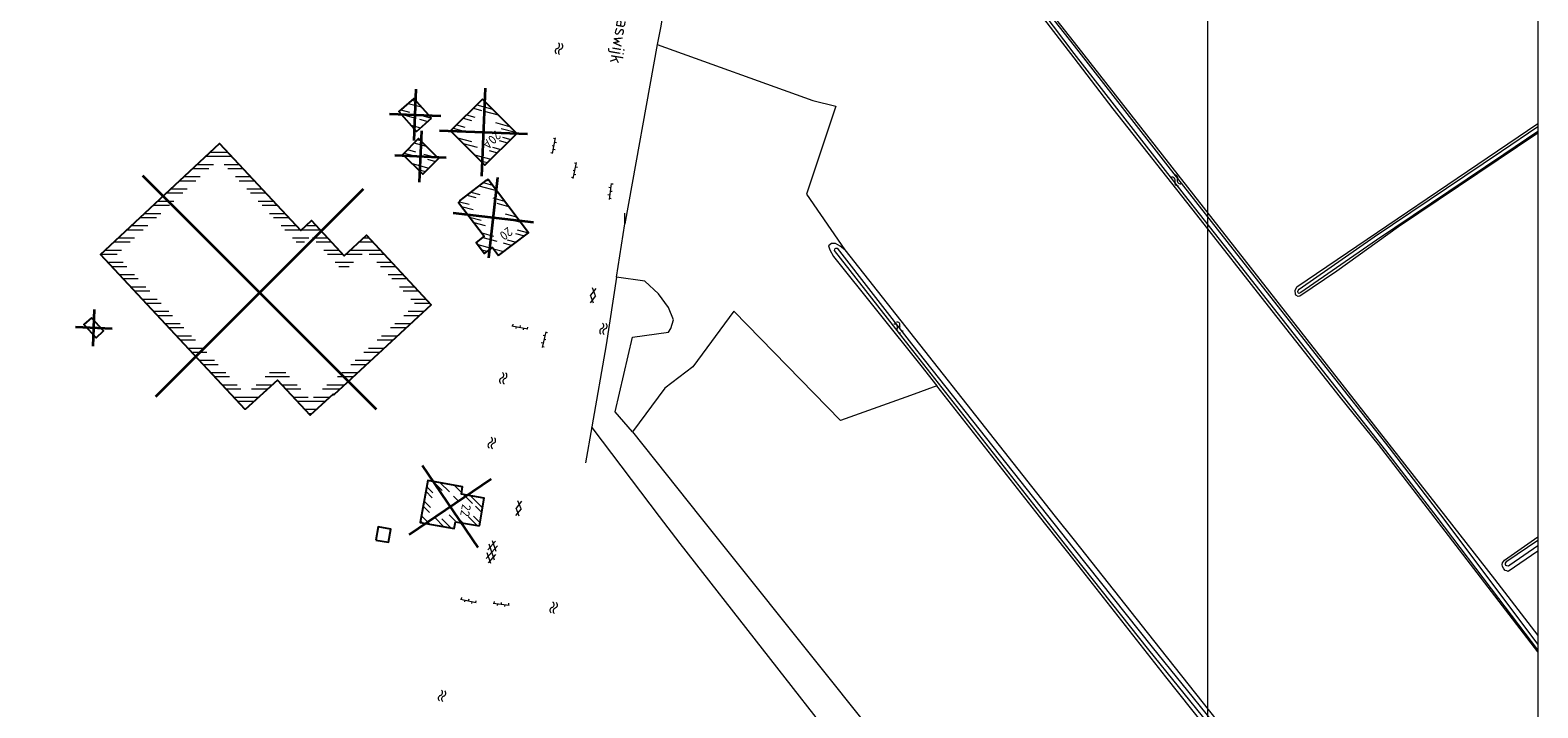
# Model space of a CAD drawing. Header units: metres. Extents: x 232777 to 233627, y 552866 to 554495.
# Tile 6 of 26: x 233216 to 233626, y 553198 to 553382. Entities that reach past the tile are written whole.
import ezdxf
from ezdxf.enums import TextEntityAlignment as Align

# ---------------------------------------------------------------- set-up
doc = ezdxf.new("R2010")
doc.units = ezdxf.units.M
doc.layers.get('0').update_dxf_attribs({"color": 251, "lineweight": 13})
doc.layers.get('Defpoints').update_dxf_attribs({"color": 241, "lineweight": 13})
for name, color, linetype, lineweight in [('S01_Gesloten_verharding', 251, 'Continuous', 13), ('S02_Open_verharding', 251, 'Continuous', 13), ('S05_Water', 144, 'Continuous', 13), ('T06_Houtwal', 251, 'Continuous', 13), ('T09_Insteek_sloot', 144, 'Continuous', 13), ('T15_BGTcultuurscheiding', 251, 'Continuous', 13), ('V-XX-AL-B01_Hoofdgebouw-A', 251, 'Continuous', 5), ('V-XX-AL-B01_Hoofdgebouw-A reeds gesloopt', 251, 'Continuous', 5), ('V-XX-AL-B01_Hoofdgebouw-G', 7, 'Continuous', 25), ('V-XX-AL-B01_Hoofdgebouw-G reeds gesloopt', 7, 'Continuous', 25), ('V-XX-AL-B01_Hoofdgebouw-sl-G', 1, 'Continuous', 35), ('V-XX-AL-B01_Hoofdgebouw-sl-G reeds gesloopt', 1, 'Continuous', 35), ('V06_Kantonverh', 251, 'Continuous', 13)]:
    doc.layers.add(name, color=color, linetype=linetype, lineweight=lineweight)
doc.layers.add('V-XX-AL-Z02_Huisnummer', color=7, linetype='Continuous')
doc.layers.add('Z06_Straatnaam_1000', color=7, linetype='Continuous')
doc.styles.add('NLCS-ISO', font='NLCS-ISO.ttf', dxfattribs={"height": 2.5})

# ---------------------------------------------------------------- blocks, each defined once
blk = doc.blocks.new('S05')
for centre, start, end in [((-0.75, 0.05), 28.0726, 151.9276), ((0.75, 0.85), 208.0726, 331.9276), ((-0.75, -0.85), 28.0726, 151.9276), ((0.75, -0.05), 208.0726, 331.9276)]:
    blk.add_arc(centre, 0.85, start, end)
blk = doc.blocks.new('S016')
for p, q in [((-0.006, -0.427), (2.636, 1.098)), ((2.635, -1.2), (-0.006, 0.326)), ((1.079, -1.2), (5.061, 1.098)), ((5.061, -1.201), (1.081, 1.098)), ((6.144, -0.429), (3.5, 1.098)), ((3.501, -1.201), (6.144, 0.323))]:
    blk.add_line(p, q)
blk = doc.blocks.new('S026')
for p, q in [((0, 0), (4.401, 0)), ((0.2, 0.5), (0.2, 0)), ((1.2, 0), (1.2, -0.5)), ((2.201, 0.5), (2.201, 0)), ((3.201, 0), (3.201, -0.5)), ((4.201, 0.5), (4.201, 0))]:
    blk.add_line(p, q)
blk = doc.blocks.new('S012')
for p, q in [((1.184, 2.05), (0, 0)), ((1.182, -2.049), (0, 0)), ((1.398, 0.001), (0.214, -2.049)), ((1.398, 0.001), (0.216, 2.05))]:
    blk.add_line(p, q)

msp = doc.modelspace()

# ---------------------------------------------------------------- hatches: boundary and pattern name
at = {"layer": 'V-XX-AL-B01_Hoofdgebouw-A'}
h = msp.add_hatch(dxfattribs=at)
h.set_pattern_fill('ANSI32', color=256, scale=0.35, angle=120)
h.paths.add_polyline_path([(233322.08, 553358.57), (233319.95, 553360.98), (233318.9, 553360.05), (233321.03, 553357.64)], flags=16)
h.paths.add_polyline_path([(233324.9, 553358.39), (233320.12, 553363.8), (233316.08, 553360.22), (233320.85, 553354.82)])
h = msp.add_hatch(dxfattribs=at)
h.set_pattern_fill('ANSI32', color=256, scale=0.35, angle=120)
h.paths.add_polyline_path([(233338.85, 553360.79), (233332.94, 553354.95), (233339.43, 553348.4), (233345.33, 553354.24)], flags=16)
h.paths.add_polyline_path([(233338.86, 553363.62), (233330.12, 553354.97), (233339.42, 553345.57), (233348.16, 553354.22)])
h = msp.add_hatch(dxfattribs=at)
h.set_pattern_fill('ANSI32', color=256, scale=0.35, angle=120)
h.paths.add_polyline_path([(233324.02, 553347.44), (233322.57, 553345.97), (233319.93, 553348.58), (233321.39, 553350.05)], flags=16)
h.paths.add_polyline_path([(233326.85, 553347.46), (233322.58, 553343.14), (233317.11, 553348.56), (233321.37, 553352.88)])
h = msp.add_hatch(dxfattribs=at)
h.set_pattern_fill('ANSI32', color=256, scale=0.35, angle=120)
h.paths.add_polyline_path([(233343.61, 553323.79), (233348.6, 553327.59), (233339.88, 553339.02), (233334.96, 553335.26), (233342.12, 553325.88), (233342.05, 553325.83)], flags=16)
h.paths.add_polyline_path([(233343.23, 553320.99), (233351.4, 553327.22), (233340.35, 553341.71), (233339.96, 553341.41), (233339.74, 553341.43), (233332.67, 553336.03), (233332.59, 553335.61), (233332.33, 553335.41), (233339.32, 553326.25), (233337.1, 553324.56), (233339.37, 553321.6), (233341.52, 553323.24)])
h = msp.add_hatch(dxfattribs=at)
h.set_pattern_fill('ANSI32', color=256, scale=0.35, angle=90)
h.paths.add_polyline_path([(233336.35, 553249.73), (233336.99, 553253.34), (233330.75, 553254.44), (233331.1, 553256.45), (233325.52, 553257.44), (233324.2, 553249.93), (233329.53, 553248.99), (233329.86, 553250.87)], flags=16)
h.paths.add_polyline_path([(233337.97, 553247.41), (233339.3, 553254.96), (233333.07, 553256.06), (233333.42, 553258.07), (233323.9, 553259.76), (233321.88, 553248.31), (233331.15, 553246.67), (233331.49, 553248.55)])
at = {"layer": 'V-XX-AL-B01_Hoofdgebouw-A reeds gesloopt'}
h = msp.add_hatch(dxfattribs=at)
h.set_pattern_fill('ANSI32', color=256, scale=0.35, angle=315)
h.paths.add_polyline_path([(233274.37, 553283.27), (233239.04, 553321.17), (233267.06, 553347.28), (233289.14, 553323.59), (233292.07, 553326.3), (233300.97, 553316.67), (233307.1, 553322.33), (233320.61, 553307.72), (233298.49, 553287.28), (233298.26, 553287.53), (233292.04, 553281.77), (233283.19, 553291.35)], flags=16)
h.paths.add_polyline_path([(233274.2, 553279.05), (233234.8, 553321.32), (233267.21, 553351.52), (233289.3, 553327.82), (233292.24, 553330.54), (233301.14, 553320.91), (233307.26, 553326.57), (233324.85, 553307.56), (233298.32, 553283.05), (233298.1, 553283.29), (233291.87, 553277.53), (233283.01, 553287.12)])

# ---------------------------------------------------------------- linework, layer by layer
at = {"layer": 'Defpoints'}
for points in [[(232777.83, 552874.49), (232777.83, 554490.49), (233626.33, 554490.49), (233626.33, 552874.49)], [(232867.83, 554400.49), (233536.33, 554400.49), (233536.33, 552964.49), (232867.83, 552964.49)]]:
    msp.add_lwpolyline(points, close=True, dxfattribs=at)
at = {"layer": 'T06_Houtwal', "flags": 128}
for points in [[(233375.32, 553315.1), (233372.48, 553296.74), (233368.58, 553274.37)], [(233379.71, 553273.02), (233374.97, 553278.44), (233379.69, 553298.76), (233389.51, 553300.12), (233390.18, 553301.14), (233390.86, 553303.51), (233389.5, 553306.89), (233386.79, 553310.61), (233383.06, 553314), (233375.32, 553315.1)]]:
    msp.add_lwpolyline(points, dxfattribs=at)
at = {"layer": 'T09_Insteek_sloot', "flags": 128}
for points in [[(233626.33, 553213.66), (233615.68, 553227.67), (233598.94, 553249.81), (233584.96, 553267.96), (233570.06, 553286.84), (233542.34, 553322.04), (233530.07, 553337.56), (233500, 553375.98), (233483.44, 553398.06), (233451.55, 553438.06), (233428.89, 553465.75), (233407.61, 553493.16)], [(233626.33, 553354.82), (233617.09, 553348.55), (233582.38, 553325.17), (233561.78, 553310.96), (233561.44, 553310.74), (233561.2, 553310.7), (233561.04, 553310.84), (233560.96, 553311.21), (233561, 553311.49), (233561.32, 553311.86), (233581.76, 553326.07), (233616.47, 553349.46), (233626.33, 553356.15)], [(233375.32, 553315.1), (233377.56, 553329.63)], [(233377.56, 553329.63), (233377.62, 553331.42), (233377.61, 553332.54)], [(233437.51, 553322.56), (233436.31, 553323.59), (233434.97, 553324.26), (233433.95, 553324.29), (233433.11, 553323.62), (233433.46, 553322.55), (233434.48, 553320.79), (233458.25, 553291.03), (233462.61, 553285.49)], [(233626.33, 553080.95), (233608.39, 553104.2), (233578.38, 553141.19), (233544.61, 553183.75), (233520.38, 553213.67), (233500, 553239.29), (233455.08, 553296.45), (233434.72, 553322.36), (233434.81, 553322.7), (233434.92, 553322.88), (233435.13, 553323)], [(233626.33, 553241.94), (233618.71, 553236.67), (233618.3, 553236.46), (233617.84, 553236.54), (233617.65, 553236.66), (233617.5, 553236.91), (233617.5, 553237.23), (233617.93, 553237.77), (233626.33, 553243.48)]]:
    msp.add_lwpolyline(points, dxfattribs=at)
at = {"layer": 'T09_Insteek_sloot'}
for points in [[(233451.4, 553439.54), (233451.42, 553439.49), (233451.44, 553439.45), (233451.47, 553439.42), (233452.17, 553438.56), (233484.07, 553398.41), (233500, 553378.12), (233525.5, 553345.3), (233543.21, 553322.72), (233570.93, 553287.53), (233585.83, 553268.64), (233599.83, 553250.44), (233626.33, 553215.1)], [(233435.13, 553323), (233435.3, 553323.03), (233435.47, 553322.99), (233455.71, 553296.94), (233500, 553241.06), (233521.23, 553214.37), (233545.47, 553184.44), (233579.24, 553141.88), (233609.25, 553104.88), (233626.33, 553082.75)]]:
    msp.add_lwpolyline(points, dxfattribs=at)
at = {"layer": 'T15_BGTcultuurscheiding'}
for points in [[(233626.33, 553213.09), (233591.49, 553258.51), (233582.96, 553269.52), (233572.58, 553282.35), (233553, 553307.22), (233533.39, 553332.07), (233510.65, 553360.98), (233500, 553374.79), (233475.13, 553407.1)], [(233483.4, 553400.18), (233500, 553379), (233601.16, 553250), (233614.57, 553232.9), (233626.33, 553217.53)], [(233388.7, 553391.57), (233387.37, 553383.5), (233386.45, 553378.48)], [(233386.45, 553378.48), (233428.81, 553363.22), (233435.13, 553361.71), (233427.09, 553337.68), (233437.51, 553322.56)], [(233626.33, 553354.33), (233588.41, 553328.85), (233571.54, 553316.78), (233561.51, 553309.99), (233561, 553309.81), (233560.43, 553310.2), (233560.29, 553310.47), (233560.21, 553311.52), (233560.66, 553312.48), (233626.33, 553357)], [(233437.51, 553322.56), (233494.88, 553250), (233500, 553243.52), (233521.64, 553216.16), (233597.88, 553120.04), (233626.33, 553083.78)], [(233462.61, 553285.49), (233455.4, 553282.92), (233436.37, 553276.11), (233407.31, 553305.82), (233396.11, 553290.72), (233388.48, 553284.88), (233379.71, 553273.02)], [(233626.33, 553079.04), (233524.98, 553206.34), (233500, 553238.05), (233490.58, 553250), (233462.61, 553285.49)], [(233368.58, 553274.37), (233366.86, 553264.53)], [(233379.71, 553273.02), (233398.04, 553250), (233407.12, 553238.6), (233446.54, 553189.35), (233437.54, 553185.24), (233392.7, 553242.57), (233387.06, 553250), (233369.02, 553273.79), (233368.58, 553274.37)], [(233626.33, 553240.53), (233618.23, 553234.98), (233617.86, 553235.12), (233617.42, 553235.24), (233617.07, 553235.69), (233616.74, 553236.36), (233616.63, 553236.92), (233616.71, 553237.38), (233617.25, 553238.04), (233626.33, 553244.4)]]:
    msp.add_lwpolyline(points, dxfattribs=at)
at = {"layer": 'V-XX-AL-B01_Hoofdgebouw-G'}
for points in [[(233324.9, 553358.39), (233320.12, 553363.8), (233316.08, 553360.22), (233320.85, 553354.82), (233324.9, 553358.39)], [(233338.86, 553363.62), (233330.12, 553354.97), (233339.42, 553345.57), (233348.16, 553354.22), (233338.86, 553363.62)], [(233326.85, 553347.46), (233322.58, 553343.14), (233317.11, 553348.56), (233321.37, 553352.88), (233326.85, 553347.46)], [(233343.23, 553320.99), (233351.4, 553327.22), (233340.35, 553341.71), (233339.96, 553341.41), (233339.74, 553341.43), (233332.67, 553336.03), (233332.59, 553335.61), (233332.33, 553335.41), (233339.32, 553326.25), (233337.1, 553324.56), (233339.37, 553321.6), (233341.52, 553323.24), (233343.23, 553320.99)], [(233337.97, 553247.41), (233339.3, 553254.96), (233333.07, 553256.06), (233333.42, 553258.07), (233323.9, 553259.76), (233321.88, 553248.31), (233331.15, 553246.67), (233331.49, 553248.55), (233337.97, 553247.41)], [(233309.77, 553243.52), (233313.18, 553242.93), (233313.82, 553246.55), (233310.4, 553247.14), (233309.77, 553243.52)]]:
    msp.add_lwpolyline(points, dxfattribs=at)
at = {"layer": 'V-XX-AL-B01_Hoofdgebouw-G reeds gesloopt'}
msp.add_lwpolyline([(233274.2, 553279.05), (233234.8, 553321.32), (233267.21, 553351.52), (233289.3, 553327.82), (233292.24, 553330.54), (233301.14, 553320.91), (233307.26, 553326.57), (233324.85, 553307.56), (233298.32, 553283.05), (233298.1, 553283.29), (233291.87, 553277.53), (233283.01, 553287.12), (233274.2, 553279.05)], dxfattribs=at)
msp.add_lwpolyline([(233232.27, 553304.08), (233230.25, 553302.21), (233233.57, 553298.63), (233235.59, 553300.51)], close=True, dxfattribs=at)
at = {"layer": 'V-XX-AL-B01_Hoofdgebouw-sl-G', "flags": 128}
for points in [[(233320.2, 553352.31), (233320.78, 553366.3)], [(233338.65, 553342.61), (233339.63, 553366.58)], [(233313.49, 553359.6), (233327.48, 553359.02)], [(233321.69, 553341.02), (233322.26, 553355)], [(233327.15, 553355.09), (233351.13, 553354.1)], [(233314.98, 553348.3), (233328.97, 553347.72)], [(233340.55, 553320.42), (233343.03, 553342.28)], [(233330.86, 553332.59), (233352.72, 553330.11)], [(233337.63, 553241.49), (233322.48, 553263.84)], [(233318.88, 553245.09), (233341.23, 553260.23)]]:
    msp.add_lwpolyline(points, dxfattribs=at)
at = {"layer": 'V-XX-AL-B01_Hoofdgebouw-sl-G reeds gesloopt', "flags": 128}
for points in [[(233309.92, 553279.07), (233246.28, 553342.71)], [(233249.81, 553282.61), (233306.38, 553339.17)], [(233232.72, 553296.36), (233233.13, 553306.35)], [(233227.92, 553301.56), (233237.92, 553301.15)]]:
    msp.add_lwpolyline(points, dxfattribs=at)
at = {"layer": 'V06_Kantonverh', "flags": 128}
msp.add_lwpolyline([(233386.45, 553378.48), (233377.56, 553329.63)], dxfattribs=at)

# ---------------------------------------------------------------- block references
at = {"layer": 'S01_Gesloten_verharding'}
for name, p, rotation in [('S012', (233368.25, 553310.21), 351.3073686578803), ('S012', (233347.96, 553252.25), 351.3073686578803), ('S016', (233340.7, 553237.26), 78.61350792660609)]:
    msp.add_blockref(name, p, dxfattribs=dict(at, rotation=rotation))
at = {"layer": 'S02_Open_verharding'}
for p, rotation in [((233357.91, 553348.75), 79.54130791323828), ((233363.56, 553342.02), 78.31380077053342), ((233373.92, 553340.66), 262.1940719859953), ((233346.84, 553301.88), 348.591618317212), ((233356.08, 553300.27), 256.5640543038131), ((233332.82, 553227.46), 347.4409865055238), ((233341.71, 553226.33), 353.1671964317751)]:
    msp.add_blockref('S026', p, dxfattribs=dict(at, rotation=rotation))
at = {"layer": 'S05_Water'}
for p, rotation in [((233359.67, 553377.32), 78.70344543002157), ((233527.82, 553341.45), 128.6731689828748), ((233371.75, 553301.07), 81.9552208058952), ((233452.14, 553301.44), 308.0741342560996), ((233344.49, 553287.6), 81.29176619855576), ((233341.37, 553269.99), 258.6749018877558), ((233358.2, 553225.12), 80.17415659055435), ((233327.81, 553201.14), 79.48067134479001)]:
    msp.add_blockref('S05', p, dxfattribs=dict(at, rotation=rotation))

# ---------------------------------------------------------------- texts
at = {"layer": 'V-XX-AL-Z02_Huisnummer', "style": 'NLCS-ISO'}
for s, rotation, p in [('20A', 224.7, (233341.33, 553352.38)), ('20', 217.3, (233345.28, 553326.95)), ('22', 260, (233334.25, 553251.63))]:
    msp.add_text(s, height=2.5, rotation=rotation, dxfattribs=at).set_placement(p, align=Align.MIDDLE_CENTER)
at = {"layer": 'Z06_Straatnaam_1000', "style": 'NLCS-ISO'}
msp.add_text('Graswijk', height=3.5, rotation=260.4105, dxfattribs=at).set_placement((233376.61, 553381.65), align=Align.MIDDLE_CENTER)

doc.saveas('drawing.dxf')
